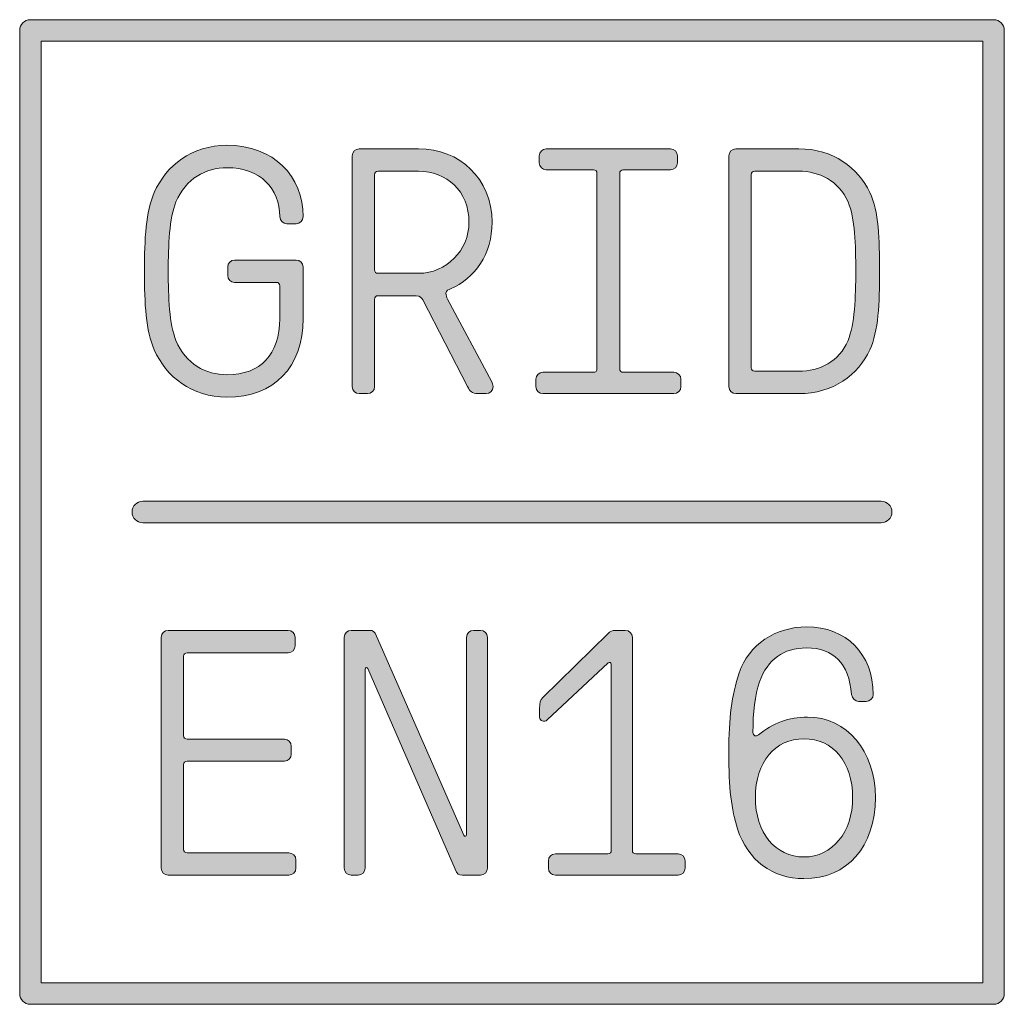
# Model space of a CAD drawing. Header units: inches. Extents: x 35 to 165, y 35 to 165.
import ezdxf

# ---------------------------------------------------------------- set-up
doc = ezdxf.new("R2010")
doc.units = ezdxf.units.IN
doc.header["$MEASUREMENT"] = 0
doc.layers.add('Logo', color=7, linetype='Continuous')

# ---------------------------------------------------------------- blocks, each defined once
blk = doc.blocks.new('block 2')
at = {"layer": 'Logo', "lineweight": 0}
blk.add_open_spline([(53.09, 121.26), (51.98, 123.78), (51.8, 127.31), (51.8, 131.57), (51.8, 135.84), (51.98, 139.37), (53.09, 141.89), (54.64, 145.43), (57.99, 148.09), (62.62, 148.09), (68.77, 148.09), (72.62, 144), (72.62, 138.73), (72.62, 138.22), (72.21, 137.81), (71.71, 137.81), (71.71, 137.81), (70.47, 137.81), (70.47, 137.81), (69.96, 137.81), (69.55, 138.22), (69.55, 138.73), (69.55, 142.4), (67.03, 145.15), (62.62, 145.15), (59.87, 145.15), (57.21, 143.73), (55.93, 140.66), (55.06, 138.55), (54.92, 134.97), (54.92, 131.57), (54.92, 128.18), (55.06, 124.6), (55.93, 122.49), (57.21, 119.42), (59.87, 118), (62.62, 118), (67.03, 118), (69.55, 120.66), (69.55, 125.38), (69.55, 125.38), (69.55, 129.65), (69.55, 129.65), (69.55, 129.92), (69.37, 130.11), (69.09, 130.11), (69.09, 130.11), (63.63, 130.11), (63.63, 130.11), (63.13, 130.11), (62.72, 130.52), (62.72, 131.02), (62.72, 131.02), (62.72, 132.12), (62.72, 132.12), (62.72, 132.63), (63.13, 133.04), (63.63, 133.04), (63.63, 133.04), (71.71, 133.04), (71.71, 133.04), (72.21, 133.04), (72.62, 132.63), (72.62, 132.12), (72.62, 132.12), (72.62, 125.38), (72.62, 125.38), (72.62, 118.96), (68.77, 115.06), (62.62, 115.06), (57.99, 115.06), (54.64, 117.72), (53.09, 121.26)], degree=3, knots=[0, 0, 0, 0, 1, 1, 1, 2, 2, 2, 3, 3, 3, 4, 4, 4, 5, 5, 5, 6, 6, 6, 7, 7, 7, 8, 8, 8, 9, 9, 9, 10, 10, 10, 11, 11, 11, 12, 12, 12, 13, 13, 13, 14, 14, 14, 15, 15, 15, 16, 16, 16, 17, 17, 17, 18, 18, 18, 19, 19, 19, 20, 20, 20, 21, 21, 21, 22, 22, 22, 23, 23, 23, 24, 24, 24, 24], dxfattribs=at)
blk = doc.blocks.new('block 3')
at = {"layer": 'Logo', "lineweight": 0}
for points, knots in [([(79.04, 116.44), (79.04, 116.44), (79.04, 146.71), (79.04, 146.71), (79.04, 147.21), (79.45, 147.63), (79.96, 147.63), (79.96, 147.63), (87.76, 147.63), (87.76, 147.63), (93.08, 147.63), (97.39, 143.77), (97.39, 138), (97.39, 133.87), (95.14, 130.57), (91.93, 129.28), (91.7, 129.19), (91.33, 129.01), (91.33, 128.69), (91.33, 128.41), (91.42, 128.18), (91.56, 127.91), (91.56, 127.91), (97.34, 117.08), (97.34, 117.08), (97.43, 116.9), (97.52, 116.71), (97.52, 116.44), (97.52, 115.94), (97.11, 115.52), (96.61, 115.52), (96.61, 115.52), (95.51, 115.52), (95.51, 115.52), (94.77, 115.52), (94.45, 115.89), (94.18, 116.44), (94.18, 116.44), (88.31, 127.81), (88.31, 127.81), (88.17, 128.09), (87.94, 128.36), (87.44, 128.36), (87.44, 128.36), (82.44, 128.36), (82.44, 128.36), (82.16, 128.36), (81.98, 128.18), (81.98, 127.91), (81.98, 127.91), (81.98, 116.44), (81.98, 116.44), (81.98, 115.94), (81.56, 115.52), (81.06, 115.52), (81.06, 115.52), (79.96, 115.52), (79.96, 115.52), (79.45, 115.52), (79.04, 115.94), (79.04, 116.44)], [0, 0, 0, 0, 1, 1, 1, 2, 2, 2, 3, 3, 3, 4, 4, 4, 5, 5, 5, 6, 6, 6, 7, 7, 7, 8, 8, 8, 9, 9, 9, 10, 10, 10, 11, 11, 11, 12, 12, 12, 13, 13, 13, 14, 14, 14, 15, 15, 15, 16, 16, 16, 17, 17, 17, 18, 18, 18, 19, 19, 19, 20, 20, 20, 20]), ([(94.36, 138), (94.36, 142.12), (91.38, 144.69), (87.76, 144.69), (87.76, 144.69), (82.44, 144.69), (82.44, 144.69), (82.16, 144.69), (81.98, 144.51), (81.98, 144.23), (81.98, 144.23), (81.98, 131.76), (81.98, 131.76), (81.98, 131.48), (82.16, 131.3), (82.44, 131.3), (82.44, 131.3), (87.76, 131.3), (87.76, 131.3), (91.38, 131.3), (94.36, 134.33), (94.36, 138)], [0, 0, 0, 0, 1, 1, 1, 2, 2, 2, 3, 3, 3, 4, 4, 4, 5, 5, 5, 6, 6, 6, 7, 7, 7, 7])]:
    blk.add_open_spline(points, degree=3, knots=knots, dxfattribs=at)
blk = doc.blocks.new('block 4')
at = {"layer": 'Logo', "lineweight": 0}
blk.add_open_spline([(110.69, 144.87), (110.69, 144.87), (104.49, 144.87), (104.49, 144.87), (103.99, 144.87), (103.58, 145.29), (103.58, 145.79), (103.58, 145.79), (103.58, 146.71), (103.58, 146.71), (103.58, 147.21), (103.99, 147.63), (104.49, 147.63), (104.49, 147.63), (120.78, 147.63), (120.78, 147.63), (121.28, 147.63), (121.69, 147.21), (121.69, 146.71), (121.69, 146.71), (121.69, 145.79), (121.69, 145.79), (121.69, 145.29), (121.28, 144.87), (120.78, 144.87), (120.78, 144.87), (114.58, 144.87), (114.58, 144.87), (114.31, 144.87), (114.13, 144.69), (114.13, 144.42), (114.13, 144.42), (114.13, 118.78), (114.13, 118.78), (114.13, 118.5), (114.31, 118.32), (114.58, 118.32), (114.58, 118.32), (121.23, 118.32), (121.23, 118.32), (121.74, 118.32), (122.15, 117.91), (122.15, 117.4), (122.15, 117.4), (122.15, 116.44), (122.15, 116.44), (122.15, 115.94), (121.74, 115.52), (121.23, 115.52), (121.23, 115.52), (104.04, 115.52), (104.04, 115.52), (103.53, 115.52), (103.12, 115.94), (103.12, 116.44), (103.12, 116.44), (103.12, 117.4), (103.12, 117.4), (103.12, 117.91), (103.53, 118.32), (104.04, 118.32), (104.04, 118.32), (110.69, 118.32), (110.69, 118.32), (110.96, 118.32), (111.14, 118.5), (111.14, 118.78), (111.14, 118.78), (111.14, 144.42), (111.14, 144.42), (111.14, 144.69), (110.96, 144.87), (110.69, 144.87)], degree=3, knots=[0, 0, 0, 0, 1, 1, 1, 2, 2, 2, 3, 3, 3, 4, 4, 4, 5, 5, 5, 6, 6, 6, 7, 7, 7, 8, 8, 8, 9, 9, 9, 10, 10, 10, 11, 11, 11, 12, 12, 12, 13, 13, 13, 14, 14, 14, 15, 15, 15, 16, 16, 16, 17, 17, 17, 18, 18, 18, 19, 19, 19, 20, 20, 20, 21, 21, 21, 22, 22, 22, 23, 23, 23, 24, 24, 24, 24], dxfattribs=at)
blk = doc.blocks.new('block 5')
at = {"layer": 'Logo', "lineweight": 0}
for points in [[(128.43, 116.44), (128.43, 116.44), (128.43, 146.71), (128.43, 146.71), (128.43, 147.21), (128.85, 147.63), (129.35, 147.63), (129.35, 147.63), (137.61, 147.63), (137.61, 147.63), (142.15, 147.63), (145.36, 145.15), (146.92, 141.89), (148.11, 139.42), (148.2, 135.84), (148.2, 131.57), (148.2, 127.31), (148.06, 123.73), (146.92, 121.26), (145.4, 118), (142.15, 115.52), (137.61, 115.52), (137.61, 115.52), (129.35, 115.52), (129.35, 115.52), (128.85, 115.52), (128.43, 115.94), (128.43, 116.44)], [(144.07, 122.49), (144.94, 124.6), (145.08, 128.18), (145.08, 131.57), (145.08, 134.97), (144.99, 138.55), (144.07, 140.66), (142.83, 143.45), (140.27, 144.69), (137.61, 144.69), (137.61, 144.69), (131.83, 144.69), (131.83, 144.69), (131.55, 144.69), (131.37, 144.51), (131.37, 144.23), (131.37, 144.23), (131.37, 118.92), (131.37, 118.92), (131.37, 118.64), (131.55, 118.46), (131.83, 118.46), (131.83, 118.46), (137.61, 118.46), (137.61, 118.46), (140.27, 118.46), (142.93, 119.7), (144.07, 122.49)]]:
    blk.add_open_spline(points, degree=3, knots=[0, 0, 0, 0, 1, 1, 1, 2, 2, 2, 3, 3, 3, 4, 4, 4, 5, 5, 5, 6, 6, 6, 7, 7, 7, 8, 8, 8, 9, 9, 9, 9], dxfattribs=at)
blk = doc.blocks.new('block 7')
at = {"layer": 'Logo', "lineweight": 0}
blk.add_open_spline([(54, 53.29), (54, 53.29), (54, 83.56), (54, 83.56), (54, 84.07), (54.42, 84.48), (54.92, 84.48), (54.92, 84.48), (70.65, 84.48), (70.65, 84.48), (71.16, 84.48), (71.57, 84.07), (71.57, 83.56), (71.57, 83.56), (71.57, 82.46), (71.57, 82.46), (71.57, 81.96), (71.16, 81.54), (70.65, 81.54), (70.65, 81.54), (57.4, 81.54), (57.4, 81.54), (57.12, 81.54), (56.94, 81.36), (56.94, 81.08), (56.94, 81.08), (56.94, 70.67), (56.94, 70.67), (56.94, 70.4), (57.12, 70.21), (57.4, 70.21), (57.4, 70.21), (70.15, 70.21), (70.15, 70.21), (70.65, 70.21), (71.06, 69.8), (71.06, 69.3), (71.06, 69.3), (71.06, 68.24), (71.06, 68.24), (71.06, 67.74), (70.65, 67.33), (70.15, 67.33), (70.15, 67.33), (57.4, 67.33), (57.4, 67.33), (57.12, 67.33), (56.94, 67.14), (56.94, 66.87), (56.94, 66.87), (56.94, 55.77), (56.94, 55.77), (56.94, 55.49), (57.12, 55.31), (57.4, 55.31), (57.4, 55.31), (70.74, 55.31), (70.74, 55.31), (71.25, 55.31), (71.66, 54.9), (71.66, 54.39), (71.66, 54.39), (71.66, 53.29), (71.66, 53.29), (71.66, 52.79), (71.25, 52.37), (70.74, 52.37), (70.74, 52.37), (54.92, 52.37), (54.92, 52.37), (54.42, 52.37), (54, 52.79), (54, 53.29)], degree=3, knots=[0, 0, 0, 0, 1, 1, 1, 2, 2, 2, 3, 3, 3, 4, 4, 4, 5, 5, 5, 6, 6, 6, 7, 7, 7, 8, 8, 8, 9, 9, 9, 10, 10, 10, 11, 11, 11, 12, 12, 12, 13, 13, 13, 14, 14, 14, 15, 15, 15, 16, 16, 16, 17, 17, 17, 18, 18, 18, 19, 19, 19, 20, 20, 20, 21, 21, 21, 22, 22, 22, 23, 23, 23, 24, 24, 24, 24], dxfattribs=at)
blk = doc.blocks.new('block 8')
at = {"layer": 'Logo', "lineweight": 0}
blk.add_open_spline([(77.99, 53.29), (77.99, 53.29), (77.99, 83.56), (77.99, 83.56), (77.99, 84.07), (78.4, 84.48), (78.9, 84.48), (78.9, 84.48), (81.29, 84.48), (81.29, 84.48), (81.79, 84.48), (81.98, 84.34), (82.25, 83.7), (82.25, 83.7), (93.67, 57.6), (93.67, 57.6), (93.76, 57.42), (94.04, 57.46), (94.04, 57.69), (94.04, 57.69), (94.04, 83.56), (94.04, 83.56), (94.04, 84.07), (94.45, 84.48), (94.96, 84.48), (94.96, 84.48), (95.87, 84.48), (95.87, 84.48), (96.38, 84.48), (96.79, 84.07), (96.79, 83.56), (96.79, 83.56), (96.79, 53.29), (96.79, 53.29), (96.79, 52.79), (96.38, 52.37), (95.87, 52.37), (95.87, 52.37), (93.49, 52.37), (93.49, 52.37), (92.98, 52.37), (92.8, 52.51), (92.53, 53.15), (92.53, 53.15), (81.11, 79.48), (81.11, 79.48), (81.01, 79.66), (80.74, 79.62), (80.74, 79.39), (80.74, 79.39), (80.74, 53.29), (80.74, 53.29), (80.74, 52.79), (80.33, 52.37), (79.82, 52.37), (79.82, 52.37), (78.9, 52.37), (78.9, 52.37), (78.4, 52.37), (77.99, 52.79), (77.99, 53.29)], degree=3, knots=[0, 0, 0, 0, 1, 1, 1, 2, 2, 2, 3, 3, 3, 4, 4, 4, 5, 5, 5, 6, 6, 6, 7, 7, 7, 8, 8, 8, 9, 9, 9, 10, 10, 10, 11, 11, 11, 12, 12, 12, 13, 13, 13, 14, 14, 14, 15, 15, 15, 16, 16, 16, 17, 17, 17, 18, 18, 18, 19, 19, 19, 20, 20, 20, 20], dxfattribs=at)
blk = doc.blocks.new('block 9')
at = {"layer": 'Logo', "lineweight": 0}
blk.add_open_spline([(104.77, 53.29), (104.77, 53.29), (104.77, 54.25), (104.77, 54.25), (104.77, 54.76), (105.18, 55.17), (105.69, 55.17), (105.69, 55.17), (112.57, 55.17), (112.57, 55.17), (112.84, 55.17), (113.02, 55.36), (113.02, 55.63), (113.02, 55.63), (113.02, 80.03), (113.02, 80.03), (113.02, 80.3), (112.75, 80.35), (112.61, 80.21), (112.61, 80.21), (104.63, 72.74), (104.63, 72.74), (104.22, 72.37), (103.62, 72.6), (103.62, 73.1), (103.62, 73.1), (103.62, 74.25), (103.62, 74.25), (103.62, 75.03), (103.67, 75.3), (104.04, 75.67), (104.04, 75.67), (112.61, 84.07), (112.61, 84.07), (112.84, 84.29), (113.21, 84.48), (113.53, 84.48), (113.53, 84.48), (114.86, 84.48), (114.86, 84.48), (115.36, 84.48), (115.78, 84.07), (115.78, 83.56), (115.78, 83.56), (115.78, 55.63), (115.78, 55.63), (115.78, 55.36), (115.96, 55.17), (116.24, 55.17), (116.24, 55.17), (121.78, 55.17), (121.78, 55.17), (122.29, 55.17), (122.7, 54.76), (122.7, 54.25), (122.7, 54.25), (122.7, 53.29), (122.7, 53.29), (122.7, 52.79), (122.29, 52.37), (121.78, 52.37), (121.78, 52.37), (105.69, 52.37), (105.69, 52.37), (105.18, 52.37), (104.77, 52.79), (104.77, 53.29)], degree=3, knots=[0, 0, 0, 0, 1, 1, 1, 2, 2, 2, 3, 3, 3, 4, 4, 4, 5, 5, 5, 6, 6, 6, 7, 7, 7, 8, 8, 8, 9, 9, 9, 10, 10, 10, 11, 11, 11, 12, 12, 12, 13, 13, 13, 14, 14, 14, 15, 15, 15, 16, 16, 16, 17, 17, 17, 18, 18, 18, 19, 19, 19, 20, 20, 20, 21, 21, 21, 22, 22, 22, 22], dxfattribs=at)
blk = doc.blocks.new('block 10')
at = {"layer": 'Logo', "lineweight": 0}
for points, knots in [([(129.58, 58.43), (128.75, 61), (128.43, 63.79), (128.43, 68.43), (128.43, 73.15), (128.8, 75.86), (129.81, 78.93), (131, 82.6), (134.62, 84.94), (138.61, 84.94), (143.84, 84.94), (147.37, 81.36), (147.37, 76.08), (147.37, 75.58), (146.96, 75.17), (146.46, 75.17), (146.46, 75.17), (145.45, 75.17), (145.45, 75.17), (144.99, 75.17), (144.58, 75.58), (144.53, 76.08), (144.16, 80.17), (142.19, 82.18), (138.61, 82.18), (135.59, 82.18), (133.52, 80.67), (132.47, 77.74), (131.83, 75.95), (131.6, 73.7), (131.6, 71.09), (131.6, 70.67), (132.01, 70.49), (132.33, 70.77), (134.17, 72.32), (136.32, 73.1), (138.75, 73.1), (143.93, 73.1), (147.65, 68.7), (147.65, 62.56), (147.65, 56.09), (143.98, 51.92), (138.29, 51.92), (134.12, 51.92), (130.91, 54.35), (129.58, 58.43)], [0, 0, 0, 0, 1, 1, 1, 2, 2, 2, 3, 3, 3, 4, 4, 4, 5, 5, 5, 6, 6, 6, 7, 7, 7, 8, 8, 8, 9, 9, 9, 10, 10, 10, 11, 11, 11, 12, 12, 12, 13, 13, 13, 14, 14, 14, 15, 15, 15, 15]), ([(144.67, 62.56), (144.67, 67.19), (142.1, 70.26), (138.29, 70.26), (134.49, 70.26), (131.92, 67.19), (131.92, 62.56), (131.92, 57.97), (134.53, 54.76), (138.29, 54.76), (142.01, 54.76), (144.67, 58.01), (144.67, 62.56)], [0, 0, 0, 0, 1, 1, 1, 2, 2, 2, 3, 3, 3, 4, 4, 4, 4])]:
    blk.add_open_spline(points, degree=3, knots=knots, dxfattribs=at)
blk = doc.blocks.new('block 6')
at = {"layer": 'Logo'}
for name in ['block 7', 'block 8', 'block 9', 'block 10']:
    blk.add_blockref(name, (0, 0), dxfattribs=at)
blk = doc.blocks.new('block 11')
at = {"layer": 'Logo', "lineweight": 0}
blk.add_lwpolyline([(38.26, 38.26), (161.74, 38.26), (161.74, 161.74), (38.26, 161.74), (38.26, 38.26)], dxfattribs=at)
blk.add_open_spline([(163.15, 35.44), (163.15, 35.44), (36.85, 35.44), (36.85, 35.44), (36.07, 35.44), (35.44, 36.07), (35.44, 36.85), (35.44, 36.85), (35.44, 163.15), (35.44, 163.15), (35.44, 163.93), (36.07, 164.56), (36.85, 164.56), (36.85, 164.56), (163.15, 164.56), (163.15, 164.56), (163.93, 164.56), (164.56, 163.93), (164.56, 163.15), (164.56, 163.15), (164.56, 36.85), (164.56, 36.85), (164.56, 36.07), (163.93, 35.44), (163.15, 35.44)], degree=3, knots=[0, 0, 0, 0, 1, 1, 1, 2, 2, 2, 3, 3, 3, 4, 4, 4, 5, 5, 5, 6, 6, 6, 7, 7, 7, 8, 8, 8, 8], dxfattribs=at)

msp = doc.modelspace()

# ---------------------------------------------------------------- hatches: boundary and pattern name
at = {"layer": 'Logo', "true_color": 0x231f20}
h = msp.add_hatch(color=250, dxfattribs=at)
h.dxf.hatch_style = 2
edge = h.paths.add_edge_path()
edge.add_spline(control_points=[(53.09, 121.26), (51.98, 123.78), (51.8, 127.31), (51.8, 131.57), (51.8, 135.84), (51.98, 139.37), (53.09, 141.89), (54.64, 145.43), (57.99, 148.09), (62.62, 148.09), (68.77, 148.09), (72.62, 144), (72.62, 138.73), (72.62, 138.22), (72.21, 137.81), (71.71, 137.81), (71.71, 137.81), (70.47, 137.81), (70.47, 137.81), (69.96, 137.81), (69.55, 138.22), (69.55, 138.73), (69.55, 142.4), (67.03, 145.15), (62.62, 145.15), (59.87, 145.15), (57.21, 143.73), (55.93, 140.66), (55.06, 138.55), (54.92, 134.97), (54.92, 131.57), (54.92, 128.18), (55.06, 124.6), (55.93, 122.49), (57.21, 119.42), (59.87, 118), (62.62, 118), (67.03, 118), (69.55, 120.66), (69.55, 125.38), (69.55, 125.38), (69.55, 129.65), (69.55, 129.65), (69.55, 129.92), (69.37, 130.11), (69.09, 130.11), (69.09, 130.11), (63.63, 130.11), (63.63, 130.11), (63.13, 130.11), (62.72, 130.52), (62.72, 131.02), (62.72, 131.02), (62.72, 132.12), (62.72, 132.12), (62.72, 132.63), (63.13, 133.04), (63.63, 133.04), (63.63, 133.04), (71.71, 133.04), (71.71, 133.04), (72.21, 133.04), (72.62, 132.63), (72.62, 132.12), (72.62, 132.12), (72.62, 125.38), (72.62, 125.38), (72.62, 118.96), (68.77, 115.06), (62.62, 115.06), (57.99, 115.06), (54.64, 117.72), (53.09, 121.26)], knot_values=[0, 0, 0, 0, 1, 1, 1, 2, 2, 2, 3, 3, 3, 4, 4, 4, 5, 5, 5, 6, 6, 6, 7, 7, 7, 8, 8, 8, 9, 9, 9, 10, 10, 10, 11, 11, 11, 12, 12, 12, 13, 13, 13, 14, 14, 14, 15, 15, 15, 16, 16, 16, 17, 17, 17, 18, 18, 18, 19, 19, 19, 20, 20, 20, 21, 21, 21, 22, 22, 22, 23, 23, 23, 24, 24, 24, 24], degree=3, periodic=1)
edge = h.paths.add_edge_path()
edge.add_spline(control_points=[(79.04, 116.44), (79.04, 116.44), (79.04, 146.71), (79.04, 146.71), (79.04, 147.21), (79.45, 147.63), (79.96, 147.63), (79.96, 147.63), (87.76, 147.63), (87.76, 147.63), (93.08, 147.63), (97.39, 143.77), (97.39, 138), (97.39, 133.87), (95.14, 130.57), (91.93, 129.28), (91.7, 129.19), (91.33, 129.01), (91.33, 128.69), (91.33, 128.41), (91.42, 128.18), (91.56, 127.91), (91.56, 127.91), (97.34, 117.08), (97.34, 117.08), (97.43, 116.9), (97.52, 116.71), (97.52, 116.44), (97.52, 115.94), (97.11, 115.52), (96.61, 115.52), (96.61, 115.52), (95.51, 115.52), (95.51, 115.52), (94.77, 115.52), (94.45, 115.89), (94.18, 116.44), (94.18, 116.44), (88.31, 127.81), (88.31, 127.81), (88.17, 128.09), (87.94, 128.36), (87.44, 128.36), (87.44, 128.36), (82.44, 128.36), (82.44, 128.36), (82.16, 128.36), (81.98, 128.18), (81.98, 127.91), (81.98, 127.91), (81.98, 116.44), (81.98, 116.44), (81.98, 115.94), (81.56, 115.52), (81.06, 115.52), (81.06, 115.52), (79.96, 115.52), (79.96, 115.52), (79.45, 115.52), (79.04, 115.94), (79.04, 116.44)], knot_values=[0, 0, 0, 0, 1, 1, 1, 2, 2, 2, 3, 3, 3, 4, 4, 4, 5, 5, 5, 6, 6, 6, 7, 7, 7, 8, 8, 8, 9, 9, 9, 10, 10, 10, 11, 11, 11, 12, 12, 12, 13, 13, 13, 14, 14, 14, 15, 15, 15, 16, 16, 16, 17, 17, 17, 18, 18, 18, 19, 19, 19, 20, 20, 20, 20], degree=3, periodic=1)
edge = h.paths.add_edge_path()
edge.add_spline(control_points=[(94.36, 138), (94.36, 142.12), (91.38, 144.69), (87.76, 144.69), (87.76, 144.69), (82.44, 144.69), (82.44, 144.69), (82.16, 144.69), (81.98, 144.51), (81.98, 144.23), (81.98, 144.23), (81.98, 131.76), (81.98, 131.76), (81.98, 131.48), (82.16, 131.3), (82.44, 131.3), (82.44, 131.3), (87.76, 131.3), (87.76, 131.3), (91.38, 131.3), (94.36, 134.33), (94.36, 138)], knot_values=[0, 0, 0, 0, 1, 1, 1, 2, 2, 2, 3, 3, 3, 4, 4, 4, 5, 5, 5, 6, 6, 6, 7, 7, 7, 7], degree=3, periodic=1)
edge = h.paths.add_edge_path()
edge.add_spline(control_points=[(110.69, 144.87), (110.69, 144.87), (104.49, 144.87), (104.49, 144.87), (103.99, 144.87), (103.58, 145.29), (103.58, 145.79), (103.58, 145.79), (103.58, 146.71), (103.58, 146.71), (103.58, 147.21), (103.99, 147.63), (104.49, 147.63), (104.49, 147.63), (120.78, 147.63), (120.78, 147.63), (121.28, 147.63), (121.69, 147.21), (121.69, 146.71), (121.69, 146.71), (121.69, 145.79), (121.69, 145.79), (121.69, 145.29), (121.28, 144.87), (120.78, 144.87), (120.78, 144.87), (114.58, 144.87), (114.58, 144.87), (114.31, 144.87), (114.13, 144.69), (114.13, 144.42), (114.13, 144.42), (114.13, 118.78), (114.13, 118.78), (114.13, 118.5), (114.31, 118.32), (114.58, 118.32), (114.58, 118.32), (121.23, 118.32), (121.23, 118.32), (121.74, 118.32), (122.15, 117.91), (122.15, 117.4), (122.15, 117.4), (122.15, 116.44), (122.15, 116.44), (122.15, 115.94), (121.74, 115.52), (121.23, 115.52), (121.23, 115.52), (104.04, 115.52), (104.04, 115.52), (103.53, 115.52), (103.12, 115.94), (103.12, 116.44), (103.12, 116.44), (103.12, 117.4), (103.12, 117.4), (103.12, 117.91), (103.53, 118.32), (104.04, 118.32), (104.04, 118.32), (110.69, 118.32), (110.69, 118.32), (110.96, 118.32), (111.14, 118.5), (111.14, 118.78), (111.14, 118.78), (111.14, 144.42), (111.14, 144.42), (111.14, 144.69), (110.96, 144.87), (110.69, 144.87)], knot_values=[0, 0, 0, 0, 1, 1, 1, 2, 2, 2, 3, 3, 3, 4, 4, 4, 5, 5, 5, 6, 6, 6, 7, 7, 7, 8, 8, 8, 9, 9, 9, 10, 10, 10, 11, 11, 11, 12, 12, 12, 13, 13, 13, 14, 14, 14, 15, 15, 15, 16, 16, 16, 17, 17, 17, 18, 18, 18, 19, 19, 19, 20, 20, 20, 21, 21, 21, 22, 22, 22, 23, 23, 23, 24, 24, 24, 24], degree=3, periodic=1)
edge = h.paths.add_edge_path()
edge.add_spline(control_points=[(128.43, 116.44), (128.43, 116.44), (128.43, 146.71), (128.43, 146.71), (128.43, 147.21), (128.85, 147.63), (129.35, 147.63), (129.35, 147.63), (137.61, 147.63), (137.61, 147.63), (142.15, 147.63), (145.36, 145.15), (146.92, 141.89), (148.11, 139.42), (148.2, 135.84), (148.2, 131.57), (148.2, 127.31), (148.06, 123.73), (146.92, 121.26), (145.4, 118), (142.15, 115.52), (137.61, 115.52), (137.61, 115.52), (129.35, 115.52), (129.35, 115.52), (128.85, 115.52), (128.43, 115.94), (128.43, 116.44)], knot_values=[0, 0, 0, 0, 1, 1, 1, 2, 2, 2, 3, 3, 3, 4, 4, 4, 5, 5, 5, 6, 6, 6, 7, 7, 7, 8, 8, 8, 9, 9, 9, 9], degree=3, periodic=1)
edge = h.paths.add_edge_path()
edge.add_spline(control_points=[(144.07, 122.49), (144.94, 124.6), (145.08, 128.18), (145.08, 131.57), (145.08, 134.97), (144.99, 138.55), (144.07, 140.66), (142.83, 143.45), (140.27, 144.69), (137.61, 144.69), (137.61, 144.69), (131.83, 144.69), (131.83, 144.69), (131.55, 144.69), (131.37, 144.51), (131.37, 144.23), (131.37, 144.23), (131.37, 118.92), (131.37, 118.92), (131.37, 118.64), (131.55, 118.46), (131.83, 118.46), (131.83, 118.46), (137.61, 118.46), (137.61, 118.46), (140.27, 118.46), (142.93, 119.7), (144.07, 122.49)], knot_values=[0, 0, 0, 0, 1, 1, 1, 2, 2, 2, 3, 3, 3, 4, 4, 4, 5, 5, 5, 6, 6, 6, 7, 7, 7, 8, 8, 8, 9, 9, 9, 9], degree=3, periodic=1)
edge = h.paths.add_edge_path()
edge.add_spline(control_points=[(54, 53.29), (54, 53.29), (54, 83.56), (54, 83.56), (54, 84.07), (54.42, 84.48), (54.92, 84.48), (54.92, 84.48), (70.65, 84.48), (70.65, 84.48), (71.16, 84.48), (71.57, 84.07), (71.57, 83.56), (71.57, 83.56), (71.57, 82.46), (71.57, 82.46), (71.57, 81.96), (71.16, 81.54), (70.65, 81.54), (70.65, 81.54), (57.4, 81.54), (57.4, 81.54), (57.12, 81.54), (56.94, 81.36), (56.94, 81.08), (56.94, 81.08), (56.94, 70.67), (56.94, 70.67), (56.94, 70.4), (57.12, 70.21), (57.4, 70.21), (57.4, 70.21), (70.15, 70.21), (70.15, 70.21), (70.65, 70.21), (71.06, 69.8), (71.06, 69.3), (71.06, 69.3), (71.06, 68.24), (71.06, 68.24), (71.06, 67.74), (70.65, 67.33), (70.15, 67.33), (70.15, 67.33), (57.4, 67.33), (57.4, 67.33), (57.12, 67.33), (56.94, 67.14), (56.94, 66.87), (56.94, 66.87), (56.94, 55.77), (56.94, 55.77), (56.94, 55.49), (57.12, 55.31), (57.4, 55.31), (57.4, 55.31), (70.74, 55.31), (70.74, 55.31), (71.25, 55.31), (71.66, 54.9), (71.66, 54.39), (71.66, 54.39), (71.66, 53.29), (71.66, 53.29), (71.66, 52.79), (71.25, 52.37), (70.74, 52.37), (70.74, 52.37), (54.92, 52.37), (54.92, 52.37), (54.42, 52.37), (54, 52.79), (54, 53.29)], knot_values=[0, 0, 0, 0, 1, 1, 1, 2, 2, 2, 3, 3, 3, 4, 4, 4, 5, 5, 5, 6, 6, 6, 7, 7, 7, 8, 8, 8, 9, 9, 9, 10, 10, 10, 11, 11, 11, 12, 12, 12, 13, 13, 13, 14, 14, 14, 15, 15, 15, 16, 16, 16, 17, 17, 17, 18, 18, 18, 19, 19, 19, 20, 20, 20, 21, 21, 21, 22, 22, 22, 23, 23, 23, 24, 24, 24, 24], degree=3, periodic=1)
edge = h.paths.add_edge_path()
edge.add_spline(control_points=[(77.99, 53.29), (77.99, 53.29), (77.99, 83.56), (77.99, 83.56), (77.99, 84.07), (78.4, 84.48), (78.9, 84.48), (78.9, 84.48), (81.29, 84.48), (81.29, 84.48), (81.79, 84.48), (81.98, 84.34), (82.25, 83.7), (82.25, 83.7), (93.67, 57.6), (93.67, 57.6), (93.76, 57.42), (94.04, 57.46), (94.04, 57.69), (94.04, 57.69), (94.04, 83.56), (94.04, 83.56), (94.04, 84.07), (94.45, 84.48), (94.96, 84.48), (94.96, 84.48), (95.87, 84.48), (95.87, 84.48), (96.38, 84.48), (96.79, 84.07), (96.79, 83.56), (96.79, 83.56), (96.79, 53.29), (96.79, 53.29), (96.79, 52.79), (96.38, 52.37), (95.87, 52.37), (95.87, 52.37), (93.49, 52.37), (93.49, 52.37), (92.98, 52.37), (92.8, 52.51), (92.53, 53.15), (92.53, 53.15), (81.11, 79.48), (81.11, 79.48), (81.01, 79.66), (80.74, 79.62), (80.74, 79.39), (80.74, 79.39), (80.74, 53.29), (80.74, 53.29), (80.74, 52.79), (80.33, 52.37), (79.82, 52.37), (79.82, 52.37), (78.9, 52.37), (78.9, 52.37), (78.4, 52.37), (77.99, 52.79), (77.99, 53.29)], knot_values=[0, 0, 0, 0, 1, 1, 1, 2, 2, 2, 3, 3, 3, 4, 4, 4, 5, 5, 5, 6, 6, 6, 7, 7, 7, 8, 8, 8, 9, 9, 9, 10, 10, 10, 11, 11, 11, 12, 12, 12, 13, 13, 13, 14, 14, 14, 15, 15, 15, 16, 16, 16, 17, 17, 17, 18, 18, 18, 19, 19, 19, 20, 20, 20, 20], degree=3, periodic=1)
edge = h.paths.add_edge_path()
edge.add_spline(control_points=[(104.77, 53.29), (104.77, 53.29), (104.77, 54.25), (104.77, 54.25), (104.77, 54.76), (105.18, 55.17), (105.69, 55.17), (105.69, 55.17), (112.57, 55.17), (112.57, 55.17), (112.84, 55.17), (113.02, 55.36), (113.02, 55.63), (113.02, 55.63), (113.02, 80.03), (113.02, 80.03), (113.02, 80.3), (112.75, 80.35), (112.61, 80.21), (112.61, 80.21), (104.63, 72.74), (104.63, 72.74), (104.22, 72.37), (103.62, 72.6), (103.62, 73.1), (103.62, 73.1), (103.62, 74.25), (103.62, 74.25), (103.62, 75.03), (103.67, 75.3), (104.04, 75.67), (104.04, 75.67), (112.61, 84.07), (112.61, 84.07), (112.84, 84.29), (113.21, 84.48), (113.53, 84.48), (113.53, 84.48), (114.86, 84.48), (114.86, 84.48), (115.36, 84.48), (115.78, 84.07), (115.78, 83.56), (115.78, 83.56), (115.78, 55.63), (115.78, 55.63), (115.78, 55.36), (115.96, 55.17), (116.24, 55.17), (116.24, 55.17), (121.78, 55.17), (121.78, 55.17), (122.29, 55.17), (122.7, 54.76), (122.7, 54.25), (122.7, 54.25), (122.7, 53.29), (122.7, 53.29), (122.7, 52.79), (122.29, 52.37), (121.78, 52.37), (121.78, 52.37), (105.69, 52.37), (105.69, 52.37), (105.18, 52.37), (104.77, 52.79), (104.77, 53.29)], knot_values=[0, 0, 0, 0, 1, 1, 1, 2, 2, 2, 3, 3, 3, 4, 4, 4, 5, 5, 5, 6, 6, 6, 7, 7, 7, 8, 8, 8, 9, 9, 9, 10, 10, 10, 11, 11, 11, 12, 12, 12, 13, 13, 13, 14, 14, 14, 15, 15, 15, 16, 16, 16, 17, 17, 17, 18, 18, 18, 19, 19, 19, 20, 20, 20, 21, 21, 21, 22, 22, 22, 22], degree=3, periodic=1)
edge = h.paths.add_edge_path()
edge.add_spline(control_points=[(129.58, 58.43), (128.75, 61), (128.43, 63.79), (128.43, 68.43), (128.43, 73.15), (128.8, 75.86), (129.81, 78.93), (131, 82.6), (134.62, 84.94), (138.61, 84.94), (143.84, 84.94), (147.37, 81.36), (147.37, 76.08), (147.37, 75.58), (146.96, 75.17), (146.46, 75.17), (146.46, 75.17), (145.45, 75.17), (145.45, 75.17), (144.99, 75.17), (144.58, 75.58), (144.53, 76.08), (144.16, 80.17), (142.19, 82.18), (138.61, 82.18), (135.59, 82.18), (133.52, 80.67), (132.47, 77.74), (131.83, 75.95), (131.6, 73.7), (131.6, 71.09), (131.6, 70.67), (132.01, 70.49), (132.33, 70.77), (134.17, 72.32), (136.32, 73.1), (138.75, 73.1), (143.93, 73.1), (147.65, 68.7), (147.65, 62.56), (147.65, 56.09), (143.98, 51.92), (138.29, 51.92), (134.12, 51.92), (130.91, 54.35), (129.58, 58.43)], knot_values=[0, 0, 0, 0, 1, 1, 1, 2, 2, 2, 3, 3, 3, 4, 4, 4, 5, 5, 5, 6, 6, 6, 7, 7, 7, 8, 8, 8, 9, 9, 9, 10, 10, 10, 11, 11, 11, 12, 12, 12, 13, 13, 13, 14, 14, 14, 15, 15, 15, 15], degree=3, periodic=1)
edge = h.paths.add_edge_path()
edge.add_spline(control_points=[(144.67, 62.56), (144.67, 67.19), (142.1, 70.26), (138.29, 70.26), (134.49, 70.26), (131.92, 67.19), (131.92, 62.56), (131.92, 57.97), (134.53, 54.76), (138.29, 54.76), (142.01, 54.76), (144.67, 58.01), (144.67, 62.56)], knot_values=[0, 0, 0, 0, 1, 1, 1, 2, 2, 2, 3, 3, 3, 4, 4, 4, 4], degree=3, periodic=1)
edge = h.paths.add_edge_path()
edge.add_spline(control_points=[(149.83, 100), (149.83, 100.78), (149.2, 101.41), (148.42, 101.41), (148.42, 101.41), (51.58, 101.41), (51.58, 101.41), (50.8, 101.41), (50.17, 100.78), (50.17, 100), (50.17, 99.22), (50.8, 98.59), (51.58, 98.59), (51.58, 98.59), (148.42, 98.59), (148.42, 98.59), (149.2, 98.59), (149.83, 99.22), (149.83, 100)], knot_values=[0, 0, 0, 0, 1, 1, 1, 2, 2, 2, 3, 3, 3, 4, 4, 4, 5, 5, 5, 6, 6, 6, 6], degree=3, periodic=1)
edge = h.paths.add_edge_path()
edge.add_spline(control_points=[(163.15, 35.44), (163.15, 35.44), (36.85, 35.44), (36.85, 35.44), (36.07, 35.44), (35.44, 36.07), (35.44, 36.85), (35.44, 36.85), (35.44, 163.15), (35.44, 163.15), (35.44, 163.93), (36.07, 164.56), (36.85, 164.56), (36.85, 164.56), (163.15, 164.56), (163.15, 164.56), (163.93, 164.56), (164.56, 163.93), (164.56, 163.15), (164.56, 163.15), (164.56, 36.85), (164.56, 36.85), (164.56, 36.07), (163.93, 35.44), (163.15, 35.44)], knot_values=[0, 0, 0, 0, 1, 1, 1, 2, 2, 2, 3, 3, 3, 4, 4, 4, 5, 5, 5, 6, 6, 6, 7, 7, 7, 8, 8, 8, 8], degree=3, periodic=1)
h.paths.add_polyline_path([(38.26, 38.26), (161.74, 38.26), (161.74, 161.74), (38.26, 161.74)])

# ---------------------------------------------------------------- linework, layer by layer
at = {"layer": 'Logo', "lineweight": 0}
msp.add_open_spline([(149.83, 100), (149.83, 100.78), (149.2, 101.41), (148.42, 101.41), (148.42, 101.41), (51.58, 101.41), (51.58, 101.41), (50.8, 101.41), (50.17, 100.78), (50.17, 100), (50.17, 99.22), (50.8, 98.59), (51.58, 98.59), (51.58, 98.59), (148.42, 98.59), (148.42, 98.59), (149.2, 98.59), (149.83, 99.22), (149.83, 100)], degree=3, knots=[0, 0, 0, 0, 1, 1, 1, 2, 2, 2, 3, 3, 3, 4, 4, 4, 5, 5, 5, 6, 6, 6, 6], dxfattribs=at)

# ---------------------------------------------------------------- block references
at = {"layer": 'Logo'}
for name in ['block 11', 'block 2', 'block 3', 'block 4', 'block 5', 'block 6']:
    msp.add_blockref(name, (0, 0), dxfattribs=at)

doc.saveas('drawing.dxf')
